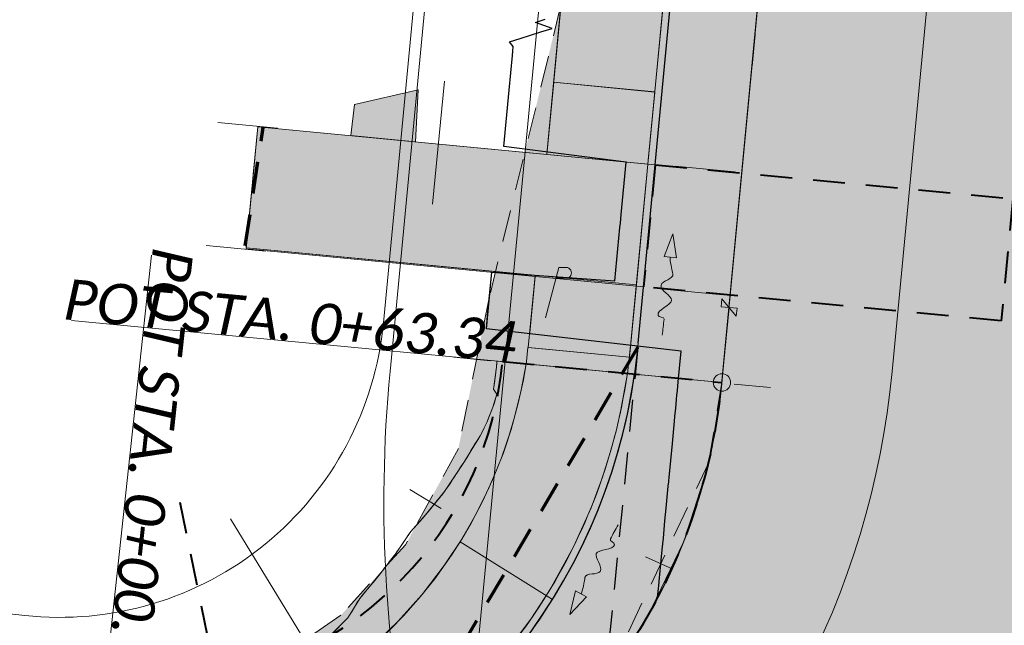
# Model space of a CAD drawing. Extents: x -11 to 1364399, y -11 to 423796.
# Tile 36 of 55: x 1364180 to 1364248, y 423152 to 423194. Entities that reach past the tile are written whole.
import ezdxf

# ---------------------------------------------------------------- set-up
doc = ezdxf.new("R2010")
doc.units = 0
doc.header["$MEASUREMENT"] = 0
doc.linetypes.add('DGN Style 2', pattern=[3.645058, 2.187035, -1.458023])
doc.linetypes.add('DGN Style 3', pattern=[5.103081, 3.645058, -1.458023])
for name, color, linetype, lineweight, plot in [('CM_Corridor_Conceptual (Construction)', 7, 'Continuous', 0, False), ('CM_Corridor_Final (Construction)', 7, 'Continuous', 30, False), ('CM_Corridor_Point_Control (Construction)', 7, 'Continuous', 0, False), ('CM_Corridor_Range_Conceptual (Construction)', 1, 'DGN Style 3', 30, False), ('SC_Scratch1', 7, 'Continuous', 0, False), ('SC_Scratch13', 7, 'Continuous', 0, False), ('SC_Scratch2', 7, 'Continuous', 0, False), ('SC_Scratch5', 7, 'Continuous', 0, False)]:
    doc.layers.add(name, color=color, linetype=linetype, lineweight=lineweight, plot=plot)
for name, color, linetype, lineweight in [('DR_P_Flow_Arrow', 151, 'Continuous', 13), ('DT_P_Tie', 94, 'Continuous', 0), ('MD_P_DNC (Construction)', 6, 'DGN Style 2', 30), ('PV_P_Curb', 120, 'Continuous', 13), ('PV_P_Curb_Ramp', 120, 'Continuous', 13), ('PV_P_Drive', 230, 'Continuous', 13), ('PV_P_EOP', 7, 'Continuous', 30), ('PV_P_Saw_Cut_Line', 62, 'Continuous', 13), ('PV_P_Walk', 241, 'Continuous', 13), ('SC_Shading1', 253, 'Continuous', 0), ('SC_Shading2', 9, 'Continuous', 0), ('SC_Shading3', 254, 'Continuous', 0), ('UT_P_Electric_Cells', 1, 'Continuous', 13)]:
    doc.layers.add(name, color=color, linetype=linetype, lineweight=lineweight)
doc.layers.add('MD_P_Drive_MatchLine (Construction)', color=30, linetype='DGN Style 2', lineweight=70, transparency=0.5)
doc.styles.add('~P_Label - CenterDescender', font='calibrii.ttf', dxfattribs={"height": 0.14})

# ---------------------------------------------------------------- blocks, each defined once
blk = doc.blocks.new('*U33', base_point=(1364189.514, 423113.399))
at = {"layer": 'CM_Corridor_Final (Construction)', "transparency": 33554559, "flags": 128}
blk.add_lwpolyline([(1364223.171, 423151.827), (1364223.342, 423152.112), (1364223.509, 423152.398), (1364223.674, 423152.683), (1364223.836, 423152.969), (1364223.995, 423153.256), (1364224.12, 423153.486), (1364224.15, 423153.542), (1364224.304, 423153.829), (1364224.353, 423154.125), (1364224.394, 423154.555), (1364224.41, 423154.723), (1364224.439, 423155.021), (1364224.509, 423155.755), (1364224.552, 423156.216), (1364224.581, 423156.515), (1364224.666, 423157.411), (1364224.686, 423157.623), (1364224.723, 423158.008), (1364224.752, 423158.307), (1364224.78, 423158.605), (1364224.808, 423158.904), (1364224.837, 423159.202), (1364224.92, 423160.078), (1364225.064, 423161.592), (1364225.093, 423161.89), (1364225.098, 423161.946), (1364225.121, 423162.189), (1364225.343, 423164.515), (1364225.491, 423166.071), (1364225.521, 423166.382), (1364225.576, 423166.967), (1364225.605, 423167.266), (1364225.633, 423167.565), (1364225.637, 423167.604), (1364225.66, 423167.84), (1364225.662, 423167.863), (1364225.69, 423168.162), (1364225.719, 423168.461), (1364225.748, 423168.764), (1364225.949, 423170.877), (1364212.535, 423172.428), (1364212.592, 423173.026), (1364212.621, 423173.324), (1364212.905, 423176.311), (1364221.387, 423175.711), (1364221.737, 423179.387), (1364221.765, 423179.686), (1364221.794, 423179.985), (1364221.822, 423180.283), (1364222.167, 423183.901), (1364213.73, 423184.972), (1364214.1, 423188.854), (1364214.327, 423191.243), (1364214.356, 423191.542), (1364214.384, 423191.841), (1364214.135, 423192.166), (1364214.853, 423192.399), (1364215.571, 423192.632), (1364216.29, 423192.864), (1364217.064, 423193.092), (1364215.912, 423193.503), (1364216.584, 423193.741)], dxfattribs=at)
blk = doc.blocks.new('*U37', base_point=(1364229.053, 423330.041))
at = {"layer": 'CM_Corridor_Point_Control (Construction)', "transparency": 33554636}
blk.add_line((1364209.987, 423129.853), (1364248.119, 423530.229), dxfattribs=at)
blk = doc.blocks.new('*U45', base_point=(1364209.563, 423275.303))
at = {"layer": 'CM_Corridor_Conceptual (Construction)', "transparency": 33554559, "flags": 128}
for points in [[(1364152.733, 423155.711), (1364180.737, 423152.686, 0.417925), (1364205.439, 423172.83), (1364225.432, 423382.756), (1364235.672, 423433.256)], [(1364148.952, 423120.709), (1364176.956, 423117.684, 0.417925), (1364240.486, 423169.492), (1364260.304, 423377.575), (1364270.175, 423426.26)]]:
    blk.add_lwpolyline(points, format="xyb", dxfattribs=at)
blk = doc.blocks.new('*U52', base_point=(1364211.438, 423180.686))
at = {"layer": 'CM_Corridor_Conceptual (Construction)', "transparency": 33554559}
for p, q in [((1364198.153, 423186.221), (1364194.047, 423186.612)), ((1364225.529, 423183.613), (1364229.636, 423183.222)), ((1364197.347, 423177.76), (1364193.241, 423178.151)), ((1364224.724, 423175.152), (1364228.83, 423174.761))]:
    blk.add_line(p, q, dxfattribs=at)
at = {"layer": 'CM_Corridor_Conceptual (Construction)', "transparency": 33554559, "flags": 128}
blk.add_lwpolyline([(1364195.982, 423177.923), (1364196.392, 423182.225), (1364196.47, 423183.05), (1364196.781, 423186.318), (1364224.158, 423183.711), (1364223.846, 423180.443), (1364223.768, 423179.618), (1364223.358, 423175.315)], close=True, dxfattribs=at)
blk = doc.blocks.new('*U53', base_point=(1364247.164, 423178.34))
at = {"layer": 'CM_Corridor_Range_Conceptual (Construction)', "linetype": 'DGN Style 2', "lineweight": 40, "transparency": 33554559}
for p, q in [((1364224.158, 423183.711), (1364223.358, 423175.315)), ((1364224.158, 423183.711), (1364270.971, 423179.252)), ((1364248.796, 423181.364), (1364247.996, 423172.969)), ((1364247.996, 423172.969), (1364223.358, 423175.315))]:
    blk.add_line(p, q, dxfattribs=at)
blk = doc.blocks.new('*U65', base_point=(1364209.563, 423275.303))
at = {"layer": 'CM_Corridor_Conceptual (Construction)', "transparency": 33554559, "flags": 128}
for points in [[(1364152.733, 423155.711), (1364180.737, 423152.686, 0.417925), (1364205.439, 423172.83), (1364225.432, 423382.756), (1364235.672, 423433.256)], [(1364148.952, 423120.709), (1364176.956, 423117.684, 0.417925), (1364240.486, 423169.492), (1364260.304, 423377.575), (1364270.175, 423426.26)]]:
    blk.add_lwpolyline(points, format="xyb", dxfattribs=at)
blk = doc.blocks.new('*U66', base_point=(1364209.563, 423275.303))
at = {"layer": 'CM_Corridor_Conceptual (Construction)', "transparency": 33554559, "flags": 128}
for points in [[(1364152.733, 423155.711), (1364180.737, 423152.686, 0.417925), (1364205.439, 423172.83), (1364225.432, 423382.756), (1364235.672, 423433.256)], [(1364148.952, 423120.709), (1364176.956, 423117.684, 0.417925), (1364240.486, 423169.492), (1364260.304, 423377.575), (1364270.175, 423426.26)]]:
    blk.add_lwpolyline(points, format="xyb", dxfattribs=at)
blk = doc.blocks.new('*U86', base_point=(1364191.48, 423121.876))
at = {"layer": 'CM_Corridor_Conceptual (Construction)', "transparency": 33554559, "flags": 128}
blk.add_lwpolyline([(1364009.508, 422681.592), (1364139.168, 422910.559, 0.085613), (1364194.406, 423064.53, -0.145843), (1364218.486, 423112.732, -0.157907), (1364205.898, 423169.484), (1364248.396, 423615.702)], format="xyb", dxfattribs=at)
blk = doc.blocks.new('*U89', base_point=(1364191.48, 423121.876))
at = {"layer": 'CM_Corridor_Conceptual (Construction)', "transparency": 33554559, "flags": 128}
blk.add_lwpolyline([(1364009.508, 422681.592), (1364139.168, 422910.559, 0.085613), (1364194.406, 423064.53, -0.145843), (1364218.486, 423112.732, -0.157907), (1364205.898, 423169.484), (1364248.396, 423615.702)], format="xyb", dxfattribs=at)
blk = doc.blocks.new('*U91', base_point=(1364180.866, 423146.634))
at = {"layer": 'CM_Corridor_Range_Conceptual (Construction)', "linetype": 'DGN Style 2', "lineweight": 40, "transparency": 33554559}
for p, q in [((1364164.689, 423134.904), (1364167.481, 423160.752)), ((1364194.271, 423146.746), (1364197.044, 423133.347))]:
    blk.add_line(p, q, dxfattribs=at)
at = {"layer": 'CM_Corridor_Range_Conceptual (Construction)', "linetype": 'DGN Style 2', "lineweight": 40, "transparency": 33554559, "flags": 128}
for points in [[(1364166.158, 423148.508), (1364186.111, 423146.352, 0.078077), (1364194.271, 423146.746)], [(1364164.689, 423134.904), (1364184.642, 423132.748, 0.078077), (1364197.044, 423133.347)]]:
    blk.add_lwpolyline(points, format="xyb", dxfattribs=at)
blk = doc.blocks.new('*U92', base_point=(1364212.707, 423150.259))
at = {"layer": 'CM_Corridor_Conceptual (Construction)', "transparency": 33554559}
for p, q in [((1364212.813, 423170.223), (1364210.296, 423170.465)), ((1364229.593, 423168.611), (1364232.11, 423168.369)), ((1364209.429, 423160.052), (1364207.269, 423161.366)), ((1364193.817, 423149.034), (1364193.303, 423151.509)), ((1364223.831, 423151.29), (1364225.991, 423149.976)), ((1364197.247, 423132.528), (1364197.762, 423130.053))]:
    blk.add_line(p, q, dxfattribs=at)
at = {"layer": 'CM_Corridor_Conceptual (Construction)', "transparency": 33554559, "flags": 128}
blk.add_lwpolyline([(1364194.401, 423146.118), (1364194.517, 423146.17), (1364194.829, 423146.315), (1364195.087, 423146.454), (1364195.136, 423146.477), (1364195.445, 423146.622), (1364195.751, 423146.77), (1364196.054, 423146.921), (1364196.355, 423147.075), (1364196.653, 423147.233), (1364196.947, 423147.399), (1364197.237, 423147.572), (1364197.527, 423147.737), (1364197.784, 423147.887), (1364197.815, 423147.906), (1364197.901, 423147.977), (1364198.09, 423148.104), (1364198.358, 423148.314), (1364198.619, 423148.534), (1364198.877, 423148.756), (1364199.131, 423148.98), (1364199.27, 423149.128), (1364199.378, 423149.213), (1364199.635, 423149.417), (1364199.888, 423149.624), (1364200.123, 423149.821), (1364200.139, 423149.834), (1364200.382, 423150.053), (1364200.558, 423150.208), (1364200.627, 423150.264), (1364200.874, 423150.468), (1364200.926, 423150.514), (1364201.108, 423150.691), (1364201.346, 423150.905), (1364201.579, 423151.122), (1364201.81, 423151.341), (1364202.023, 423151.572), (1364202.246, 423151.801), (1364202.475, 423152.019), (1364202.698, 423152.237), (1364202.915, 423152.462), (1364202.979, 423152.531), (1364203.107, 423152.719), (1364203.283, 423152.993), (1364203.456, 423153.267), (1364203.62, 423153.547), (1364203.659, 423153.615), (1364203.793, 423153.812), (1364203.819, 423153.85), (1364203.975, 423154.061), (1364203.981, 423154.07), (1364204.171, 423154.291), (1364204.365, 423154.521), (1364204.556, 423154.751), (1364204.748, 423154.98), (1364204.94, 423155.208), (1364205.128, 423155.437), (1364205.314, 423155.669), (1364205.363, 423155.732), (1364205.49, 423155.908), (1364205.544, 423155.985), (1364205.668, 423156.143), (1364205.683, 423156.163), (1364205.716, 423156.207), (1364205.847, 423156.377), (1364206.029, 423156.607), (1364206.207, 423156.84), (1364206.242, 423156.886), (1364206.377, 423157.079), (1364206.52, 423157.29), (1364206.542, 423157.32), (1364206.709, 423157.56), (1364206.873, 423157.801), (1364207.036, 423158.042), (1364207.199, 423158.282), (1364207.221, 423158.313), (1364207.328, 423158.469), (1364207.372, 423158.515), (1364207.499, 423158.65), (1364207.57, 423158.727), (1364207.766, 423158.944), (1364207.959, 423159.162), (1364208.151, 423159.383), (1364208.34, 423159.607), (1364208.528, 423159.832), (1364208.715, 423160.059), (1364208.9, 423160.288), (1364208.933, 423160.33), (1364209.026, 423160.448), (1364209.086, 423160.518), (1364209.277, 423160.746), (1364209.293, 423160.766), (1364209.464, 423160.979), (1364209.648, 423161.213), (1364209.656, 423161.223), (1364209.79, 423161.417), (1364209.817, 423161.457), (1364209.983, 423161.704), (1364210.147, 423161.953), (1364210.209, 423162.048), (1364210.311, 423162.203), (1364210.473, 423162.454), (1364210.511, 423162.512), (1364210.641, 423162.705), (1364210.807, 423162.957), (1364210.971, 423163.211), (1364211.133, 423163.468), (1364211.293, 423163.728), (1364211.449, 423163.989), (1364211.604, 423164.253), (1364211.771, 423164.514), (1364211.936, 423164.778), (1364211.982, 423164.851), (1364212.104, 423165.042), (1364212.249, 423165.316), (1364212.383, 423165.594), (1364212.436, 423165.706), (1364212.517, 423165.874), (1364212.559, 423165.961), (1364212.641, 423166.158), (1364212.757, 423166.445), (1364212.871, 423166.733), (1364212.981, 423167.024), (1364213.083, 423167.317), (1364213.109, 423167.414), (1364213.166, 423167.616), (1364213.248, 423167.914), (1364213.025, 423168.268), (1364213.068, 423168.552), (1364213.071, 423168.57), (1364213.114, 423168.873), (1364213.142, 423169.09), (1364213.153, 423169.176), (1364213.189, 423169.479), (1364213.222, 423169.783), (1364213.251, 423170.087), (1364213.261, 423170.2), (1364228.757, 423168.725), (1364228.739, 423168.539), (1364228.686, 423168.042), (1364228.627, 423167.545), (1364228.562, 423167.05), (1364228.542, 423166.909), (1364228.491, 423166.555), (1364228.413, 423166.061), (1364228.408, 423166.032), (1364228.329, 423165.568), (1364228.239, 423165.076), (1364228.143, 423164.585), (1364228.075, 423164.255), (1364228.041, 423164.096), (1364227.933, 423163.608), (1364227.818, 423163.121), (1364227.698, 423162.636), (1364227.571, 423162.152), (1364227.481, 423161.82), (1364227.439, 423161.67), (1364227.356, 423161.382), (1364227.3, 423161.19), (1364227.156, 423160.711), (1364227.005, 423160.234), (1364226.892, 423159.89), (1364226.848, 423159.759), (1364226.686, 423159.287), (1364226.521, 423158.824), (1364226.518, 423158.816), (1364226.344, 423158.347), (1364226.163, 423157.881), (1364225.978, 423157.416), (1364225.786, 423156.955), (1364225.589, 423156.495), (1364225.385, 423156.038), (1364225.225, 423155.687), (1364225.177, 423155.584), (1364224.962, 423155.132), (1364224.826, 423154.854), (1364224.742, 423154.683), (1364224.516, 423154.237), (1364224.285, 423153.794), (1364224.247, 423153.722), (1364224.058, 423153.372), (1364224.048, 423153.354), (1364223.806, 423152.916), (1364223.579, 423152.518), (1364223.558, 423152.482), (1364223.305, 423152.051), (1364223.225, 423151.917), (1364223.093, 423151.699), (1364223.047, 423151.623), (1364222.783, 423151.198), (1364222.514, 423150.777), (1364222.239, 423150.359), (1364221.96, 423149.944), (1364221.675, 423149.533), (1364221.385, 423149.126), (1364221.09, 423148.722), (1364220.982, 423148.577), (1364220.79, 423148.322), (1364220.725, 423148.236), (1364220.526, 423147.977), (1364220.485, 423147.926), (1364220.175, 423147.533), (1364219.861, 423147.145), (1364219.541, 423146.76), (1364219.217, 423146.38), (1364219.175, 423146.331), (1364218.888, 423146.003), (1364218.621, 423145.705), (1364218.554, 423145.631), (1364218.216, 423145.263), (1364217.873, 423144.899), (1364217.62, 423144.637), (1364217.554, 423144.569), (1364217.525, 423144.539), (1364217.285, 423144.296), (1364217.173, 423144.184), (1364216.914, 423143.928), (1364216.817, 423143.834), (1364216.456, 423143.487), (1364216.091, 423143.146), (1364215.722, 423142.809), (1364215.349, 423142.476), (1364214.971, 423142.148), (1364214.589, 423141.825), (1364214.217, 423141.518), (1364214.204, 423141.507), (1364213.872, 423141.24), (1364213.814, 423141.194), (1364213.516, 423140.959), (1364213.421, 423140.885), (1364213.023, 423140.582), (1364212.622, 423140.283), (1364212.217, 423139.989), (1364211.932, 423139.787), (1364211.809, 423139.701), (1364211.397, 423139.418), (1364210.982, 423139.14), (1364210.563, 423138.867), (1364210.557, 423138.863), (1364210.14, 423138.599), (1364210.132, 423138.594), (1364209.715, 423138.337), (1364209.286, 423138.08), (1364208.854, 423137.828), (1364208.419, 423137.582), (1364208.075, 423137.392), (1364207.98, 423137.341), (1364207.539, 423137.106), (1364207.417, 423137.041), (1364207.095, 423136.876), (1364206.648, 423136.652), (1364206.62, 423136.638), (1364206.199, 423136.433), (1364205.746, 423136.22), (1364205.291, 423136.013), (1364205.101, 423135.928), (1364204.834, 423135.811), (1364204.374, 423135.615), (1364203.911, 423135.425), (1364203.446, 423135.241), (1364202.979, 423135.063), (1364202.661, 423134.945), (1364202.51, 423134.89), (1364202.458, 423134.871), (1364202.039, 423134.723), (1364201.565, 423134.563), (1364201.09, 423134.408), (1364200.612, 423134.259), (1364200.133, 423134.116), (1364199.652, 423133.979), (1364199.17, 423133.848), (1364198.686, 423133.723), (1364198.2, 423133.604), (1364198.123, 423133.586), (1364197.713, 423133.492), (1364197.224, 423133.385), (1364197.044, 423133.347)], close=True, dxfattribs=at)
blk = doc.blocks.new('*U93', base_point=(1364209.98, 423151.755))
at = {"layer": 'CM_Corridor_Range_Conceptual (Construction)', "linetype": 'DGN Style 2', "lineweight": 40, "transparency": 33554559}
for p, q in [((1364213.654, 423170.163), (1364228.757, 423168.725)), ((1364197.044, 423133.347), (1364191.202, 423161.576))]:
    blk.add_line(p, q, dxfattribs=at)
for radius in [24.828, 40]:
    blk.add_arc((1364188.938, 423172.517), radius, 281.69218, 354.55951, dxfattribs=at)
blk = doc.blocks.new('*U94', base_point=(1364206.563, 423153.382))
at = {"layer": 'CM_Corridor_Point_Control (Construction)', "transparency": 33554636, "flags": 128}
for points in [[(1364229.75, 423173.281), (1364228.748, 423174.493), (1364228.696, 423173.939), (1364229.802, 423173.834), (1364229.75, 423173.281)], [(1364184.549, 423133.317), (1364183.325, 423132.332), (1364183.877, 423132.272), (1364183.997, 423133.377), (1364184.549, 423133.317)]]:
    blk.add_lwpolyline(points, dxfattribs=at)
blk.add_lwpolyline([(1364183.937, 423132.824), (1364184.642, 423132.748, 0.417925), (1364228.757, 423168.725), (1364229.249, 423173.887)], format="xyb", dxfattribs=at)
blk = doc.blocks.new('DFL-P')
at = {"layer": 'DR_P_Flow_Arrow', "linetype": 'Continuous', "lineweight": 0, "extrusion": (0, 0, -1)}
blk.add_hatch(color=151, dxfattribs=at).paths.add_polyline_path([(0.08, -0.0214), (0, 0), (0.08, 0.0215)])
at = {"layer": 'DR_P_Flow_Arrow', "color": 151, "linetype": 'Continuous', "lineweight": 0}
blk.add_lwpolyline([(-0.08, 0.0215), (0, 0), (-0.08, -0.0214)], close=True, dxfattribs=at)
at = {"layer": 'DR_P_Flow_Arrow', "color": 151, "linetype": 'Continuous', "lineweight": 13}
blk.add_open_spline([(-0.0799, 0.0002), (-0.081, 0.0002), (-0.082, 0.0002), (-0.0831, 0.0002), (-0.0943, 0.0003), (-0.1052, 0.005), (-0.116, 0.0078), (-0.123, 0.0095), (-0.1299, 0.0131), (-0.1368, 0.015), (-0.1545, 0.0198), (-0.1635, -0.0202), (-0.1793, -0.0217), (-0.1971, -0.0235), (-0.2125, 0.0182), (-0.2277, 0.0195), (-0.2444, 0.021), (-0.2652, -0.0281), (-0.2838, -0.0217), (-0.2904, -0.0195), (-0.2867, 0.0007), (-0.2951, 0.0006), (-0.3134, 0.0004), (-0.3317, 0.0002), (-0.35, 0)], degree=3, knots=[0, 0, 0, 0, 0.009646, 0.009646, 0.009646, 0.112481, 0.112481, 0.112481, 0.179673, 0.179673, 0.179673, 0.350625, 0.350625, 0.350625, 0.544565, 0.544565, 0.544565, 0.756426, 0.756426, 0.756426, 0.832712, 0.832712, 0.832712, 1, 1, 1, 1], dxfattribs=at)
blk = doc.blocks.new('DrawLeaderAnnotation')
at = {"layer": 'SC_Scratch1', "color": 1}
blk.add_line((0, 0), (-2.25, 0), dxfattribs=at)
blk.add_arc((0, 0), 0.03, 0, 360, dxfattribs=at)
blk = doc.blocks.new('DrawLeaderAnnotation_1')
at = {"layer": 'SC_Scratch1', "color": 1}
blk.add_line((0, 0), (-2.25, 0), dxfattribs=at)
blk.add_arc((0, 0), 0.03, 0, 360, dxfattribs=at)
blk = doc.blocks.new('DrawLineAnnotationDirectionLength')
at = {"layer": 'SC_Scratch1', "color": 1}
blk.add_line((0, 0), (-0.1, 0), dxfattribs=at)
blk = doc.blocks.new('PPP')
at = {"layer": 'UT_P_Electric_Cells', "linetype": 'Continuous', "lineweight": 0}
h = blk.add_hatch(color=1, dxfattribs=at)
edge = h.paths.add_edge_path()
edge.add_arc((0, 0), 0.065, 0, 360)
at = {"layer": 'UT_P_Electric_Cells', "color": 1, "linetype": 'Continuous', "lineweight": 13}
for p, q in [((0.0428, 0.16), (-0.0375, -0.14)), ((0.0428, 0.16), (0.0853, 0.16)), ((0.0258, 0.0963), (0.0853, 0.0963))]:
    blk.add_line(p, q, dxfattribs=at)
at = {"layer": 'UT_P_Electric_Cells', "color": 1, "linetype": 'Continuous', "lineweight": 13, "extrusion": (0, 0, -1)}
blk.add_arc((-0.086, 0.1281), 0.0319, 88.8767, 271.1233, dxfattribs=at)

msp = doc.modelspace()

# ---------------------------------------------------------------- hatches: boundary and pattern name
at = {"layer": 'SC_Scratch13', "linetype": 'DGN Style 2'}
msp.add_hatch(color=5, dxfattribs=at).paths.add_polyline_path([(1364165.774, 423146.224), (1364164.654, 423134.619), (1364183.776, 423132.824), (1364188.784, 423132.517), (1364199.21, 423133.859), (1364207.378, 423137.021), (1364213.941, 423141.294), (1364220.749, 423148.268), (1364227.832, 423163.177), (1364228.757, 423168.725), (1364232.099, 423203.816), (1364242.575, 423313.804), (1364247.582, 423366.381), (1364253.963, 423425.434), (1364253.715, 423430.773), (1364242.69, 423430.261), (1364241.073, 423423.757), (1364236.908, 423402.341), (1364236.474, 423400.105), (1364232.653, 423400.848), (1364230.868, 423391.668), (1364233.643, 423383.217), (1364232.677, 423378.153), (1364230.501, 423361.066), (1364229.95, 423355.279), (1364227.155, 423346.503), (1364224.784, 423344.702), (1364223.971, 423338.449), (1364228.392, 423334.168), (1364226.632, 423320.436), (1364226.172, 423316.846), (1364224.714, 423299.532), (1364224.421, 423294.528), (1364223.882, 423291.566), (1364218.147, 423289.862), (1364216.214, 423282.736), (1364219.752, 423279.547), (1364213.01, 423267.128), (1364218.792, 423259.052), (1364220.925, 423243.041), (1364218.88, 423239.047), (1364210.683, 423238.483), (1364208.555, 423228.467), (1364217.719, 423226.859), (1364216.929, 423223.341), (1364215.99, 423204.048), (1364217.672, 423194.72), (1364212.748, 423174.656), (1364210.605, 423164.181), (1364206.954, 423157.54), (1364202.512, 423152.703), (1364196.83, 423148.821), (1364191.438, 423145.603), (1364184.161, 423144.471), (1364178.24, 423144.806)], flags=0)
at = {"layer": 'SC_Shading1', "transparency": 33554610}
for color, points in [(253, [(1364164.882, 423136.693), (1364164.437, 423134.595), (1364184.803, 423132.731), (1364185.78, 423132.642), (1364186.934, 423132.567), (1364188.289, 423132.522), (1364190.037, 423132.532), (1364191.925, 423132.629), (1364193.039, 423132.728), (1364194.61, 423132.921), (1364196.501, 423133.239), (1364198.676, 423133.721), (1364200.434, 423134.205), (1364202.076, 423134.736), (1364203.573, 423135.291), (1364205.338, 423136.034), (1364206.893, 423136.773), (1364208.764, 423137.776), (1364211.187, 423139.276), (1364213.516, 423140.959), (1364215.826, 423142.902), (1364217.8, 423144.824), (1364219.653, 423146.893), (1364221.107, 423148.745), (1364222.575, 423150.872), (1364223.862, 423153.017), (1364225.093, 423155.407), (1364226.15, 423157.847), (1364227.15, 423160.694), (1364227.875, 423163.36), (1364228.359, 423165.741), (1364228.726, 423168.405), (1364228.94, 423170.642), (1364253.512, 423428.636), (1364252.818, 423429.237), (1364242.868, 423380.165), (1364222.967, 423171.211), (1364222.741, 423169.298), (1364222.134, 423166.027), (1364221.583, 423163.895), (1364220.916, 423161.796), (1364219.99, 423159.389), (1364218.829, 423156.885), (1364217.401, 423154.305), (1364216.207, 423152.443), (1364215.25, 423151.097), (1364214.203, 423149.75), (1364212.658, 423147.957), (1364211.318, 423146.561), (1364209.605, 423144.958), (1364208.087, 423143.684), (1364206.319, 423142.352), (1364204.287, 423140.999), (1364202.37, 423139.878), (1364200.371, 423138.854), (1364197.915, 423137.781), (1364195.611, 423136.946), (1364194.268, 423136.532), (1364192.667, 423136.104), (1364190.477, 423135.632), (1364187.929, 423135.241), (1364186.11, 423135.064), (1364184.202, 423134.968), (1364182.925, 423134.954), (1364175.687, 423135.526)]), (251, [(1364222.867, 423175.439), (1364223.66, 423183.758), (1364224.131, 423188.703), (1364217.186, 423189.398), (1364216.699, 423184.421), (1364196.781, 423186.318), (1364195.989, 423177.999), (1364215.899, 423176.098), (1364215.416, 423171.126), (1364222.391, 423170.462)])]:
    msp.add_hatch(color=color, dxfattribs=at).paths.add_polyline_path(points, flags=0)
at = {"layer": 'SC_Shading2', "transparency": 33554610}
msp.add_hatch(color=9, dxfattribs=at).paths.add_polyline_path([(1364160.917, 423102.119), (1364180.99, 423099.951), (1364183.581, 423099.545), (1364188.066, 423098.427), (1364190.669, 423097.516), (1364193.572, 423096.252), (1364196.349, 423094.771), (1364198.404, 423093.485), (1364200.576, 423091.924), (1364204.452, 423088.517), (1364205.947, 423086.937), (1364207.73, 423084.803), (1364209.878, 423081.76), (1364211.775, 423078.449), (1364212.799, 423076.291), (1364213.661, 423074.159), (1364214.733, 423070.832), (1364215.399, 423068.009), (1364215.892, 423064.872), (1364216.135, 423061.67), (1364216.103, 423058.097), (1364215.753, 423054.541), (1364214.884, 423049.987), (1364212.58, 423038.817), (1364210.061, 423039.158), (1364206.199, 423021.568), (1364202.325, 423006.198), (1364197.468, 422991.026), (1364193.633, 422979.043), (1364189.857, 422968.511), (1364185.656, 422958.026), (1364179.573, 422944.113), (1364172.856, 422929.65), (1364163.753, 422912.607), (1364155.569, 422898.097), (1364145.739, 422880.803), (1364139.629, 422870.061), (1364132.857, 422857.064), (1364127.805, 422847.164), (1364107.308, 422811.209), (1364077.2, 422758.18), (1364106.059, 422741.838), (1364145.875, 422812.149), (1364174.585, 422862.848), (1364190.174, 422890.375), (1364196.709, 422902.8), (1364204.827, 422919.279), (1364216, 422944.658), (1364219.595, 422953.664), (1364223, 422962.663), (1364228.984, 422979.81), (1364234.805, 422998.597), (1364238.735, 423012.894), (1364241.587, 423024.38), (1364245.68, 423043.183), (1364247.887, 423054.968), (1364248.513, 423057.944), (1364249.302, 423060.677), (1364250.022, 423062.693), (1364250.573, 423064.04), (1364251.485, 423066.011), (1364252.941, 423068.686), (1364254.289, 423070.797), (1364256.127, 423073.277), (1364258.095, 423075.547), (1364260.375, 423077.798), (1364262.125, 423079.303), (1364264.793, 423081.288), (1364267.556, 423083.011), (1364270.509, 423084.53), (1364273.183, 423085.652), (1364275.017, 423086.294), (1364276.761, 423086.814), (1364278.509, 423087.251), (1364280.194, 423087.593), (1364281.956, 423087.871), (1364284.156, 423088.107), (1364285.92, 423088.208), (1364287.851, 423088.229), (1364289.127, 423088.191), (1364290.001, 423088.139), (1364292.136, 423087.944), (1364310.058, 423086.008), (1364313.603, 423118.817), (1364295.376, 423120.786), (1364291.214, 423121.474), (1364287.566, 423122.458), (1364283.672, 423123.937), (1364280.544, 423125.482), (1364277.406, 423127.398), (1364274.236, 423129.777), (1364271.247, 423132.53), (1364269.469, 423134.465), (1364268.279, 423135.918), (1364266.342, 423138.621), (1364264.705, 423141.352), (1364263.083, 423144.675), (1364261.781, 423148.114), (1364260.443, 423153.405), (1364260.03, 423156.268), (1364259.819, 423159.375), (1364259.821, 423161.793), (1364260.002, 423164.451), (1364260.299, 423167.566), (1364284.109, 423417.659), (1364284.327, 423418.663), (1364284.518, 423419.437), (1364284.904, 423420.749), (1364285.288, 423421.845), (1364285.556, 423422.524), (1364286.076, 423423.727), (1364286.626, 423424.819), (1364287.385, 423426.172), (1364287.949, 423427.06), (1364288.48, 423427.812), (1364289.128, 423428.681), (1364289.868, 423429.573), (1364290.663, 423430.435), (1364291.28, 423431.072), (1364291.826, 423431.576), (1364292.593, 423432.25), (1364293.168, 423432.706), (1364293.996, 423433.333), (1364295.024, 423434.028), (1364295.896, 423434.569), (1364296.689, 423435.002), (1364297.575, 423435.439), (1364298.649, 423435.92), (1364299.835, 423436.373), (1364300.759, 423436.671), (1364301.932, 423436.981), (1364303.301, 423437.267), (1364305.349, 423437.306), (1364307.439, 423460.304), (1364304.297, 423461.462), (1364302.914, 423462.088), (1364301.33, 423462.94), (1364300.408, 423463.519), (1364299.411, 423464.214), (1364298.448, 423464.973), (1364297.382, 423465.915), (1364296.172, 423467.157), (1364294.923, 423468.652), (1364294.079, 423469.842), (1364292.944, 423471.761), (1364292.243, 423473.192), (1364291.852, 423474.137), (1364291.26, 423475.887), (1364290.817, 423477.547), (1364290.499, 423479.323), (1364290.355, 423480.672), (1364290.309, 423481.514), (1364290.279, 423482.401), (1364292.999, 423511.002), (1364261.641, 423513.988), (1364254.712, 423441.256), (1364265.475, 423433.579), (1364284.588, 423419.731), (1364284.106, 423417.631), (1364282.723, 423403.105), (1364264.04, 423419.389), (1364253.509, 423428.614), (1364228.757, 423168.725), (1364228.359, 423165.736), (1364227.714, 423162.7), (1364226.125, 423157.783), (1364223.629, 423152.605), (1364220.844, 423148.393), (1364217.721, 423144.741), (1364213.749, 423141.142), (1364209.467, 423138.187), (1364205.014, 423135.89), (1364199.802, 423134.021), (1364196.712, 423133.28), (1364191.768, 423132.617), (1364185.865, 423132.635), (1364164.425, 423134.596), (1364164.653, 423136.718), (1364126.06, 423140.953), (1364104.693, 423143.741), (1364103.783, 423144.388), (1364102.643, 423145.523), (1364097.411, 423150.793), (1364095.976, 423149.402), (1364101.2, 423144.128), (1364072.02, 423147.313), (1363988.187, 423155.592), (1363872.839, 423167.803), (1363863.777, 423169.206), (1363860.092, 423134.606)], flags=0)
at = {"layer": 'SC_Shading3', "transparency": 33554610}
for points in [[(1364220.312, 423222.454), (1364217.17, 423189.445), (1364217.166, 423189.402), (1364224.131, 423188.704), (1364224.135, 423188.747), (1364227.286, 423221.829), (1364220.317, 423222.493)], [(1364215.385, 423171.129), (1364215.292, 423170.159), (1364215.274, 423170.009), (1364214.936, 423168.196), (1364214.481, 423166.337), (1364214.008, 423164.772), (1364213.702, 423163.889), (1364213.241, 423162.694), (1364212.666, 423161.366), (1364211.727, 423159.488), (1364210.833, 423157.944), (1364209.633, 423156.125), (1364208.117, 423154.137), (1364206.429, 423152.265), (1364204.522, 423150.435), (1364202.719, 423148.972), (1364200.944, 423147.707), (1364198.407, 423146.192), (1364195.558, 423144.838), (1364194.734, 423144.508), (1364196.315, 423140.359), (1364197.197, 423138.034), (1364199.62, 423139.051), (1364201.437, 423139.942), (1364203.368, 423141.021), (1364206.217, 423142.891), (1364208.687, 423144.823), (1364210.122, 423146.101), (1364211.521, 423147.476), (1364213.856, 423150.115), (1364215.587, 423152.423), (1364216.878, 423154.406), (1364218.536, 423157.416), (1364219.745, 423160.104), (1364220.529, 423162.205), (1364221.088, 423163.982), (1364221.486, 423165.464), (1364221.801, 423166.845), (1364222.243, 423169.345), (1364222.469, 423171.258), (1364222.393, 423170.462)]]:
    msp.add_hatch(color=254, dxfattribs=at).paths.add_polyline_path(points, flags=0)

# ---------------------------------------------------------------- linework, layer by layer
at = {"layer": 'DT_P_Tie'}
for p, q in [((1364214.135, 423192.166), (1364216.29, 423192.864)), ((1364213.73, 423184.972), (1364214.384, 423191.841)), ((1364212.535, 423172.428), (1364212.905, 423176.311))]:
    msp.add_line(p, q, dxfattribs=at)
at = {"layer": 'DT_P_Tie', "flags": 128}
msp.add_lwpolyline([(1364201.81, 423151.341), (1364202.979, 423152.531), (1364203.456, 423153.267), (1364203.819, 423153.85), (1364205.363, 423155.732), (1364206.242, 423156.886), (1364207.328, 423158.469), (1364208.34, 423159.607), (1364209.656, 423161.223), (1364210.971, 423163.211), (1364212.104, 423165.042), (1364212.559, 423165.961), (1364212.981, 423167.024), (1364213.248, 423167.914), (1364213.025, 423168.268), (1364213.222, 423169.783), (1364213.261, 423170.2)], dxfattribs=at)
at = {"layer": 'MD_P_DNC (Construction)', "transparency": 33554559}
msp.add_line((1364222.962, 423171.161), (1364210.103, 423039.349), dxfattribs=at)
at = {"layer": 'MD_P_Drive_MatchLine (Construction)'}
for p, q in [((1364195.923, 423178.137), (1364197.164, 423186.282)), ((1364222.962, 423171.161), (1364180.99, 423099.951))]:
    msp.add_line(p, q, dxfattribs=at)
at = {"layer": 'PV_P_Curb'}
for p, q in [((1364223.685, 423184.023), (1364227.752, 423226.73)), ((1364222.49, 423171.48), (1364222.86, 423175.363))]:
    msp.add_line(p, q, dxfattribs=at)
at = {"layer": 'PV_P_Curb', "flags": 128}
msp.add_lwpolyline([(1364222.86, 423175.363), (1364223.66, 423183.758)], dxfattribs=at)
msp.add_lwpolyline([(1364196.153, 423137.653, 0.043119), (1364202.356, 423140.438, 0.035654), (1364207.065, 423143.519, 0.035052), (1364211.222, 423147.17, 0.045189), (1364215.757, 423152.669, 0.114685), (1364222.243, 423169.345)], format="xyb", dxfattribs=at)
at = {"layer": 'PV_P_Curb_Ramp'}
msp.add_line((1364217.088, 423153.794), (1364210.724, 423157.761), dxfattribs=at)
at = {"layer": 'PV_P_Drive'}
for p, q in [((1364224.134, 423188.736), (1364217.165, 423189.399)), ((1364196.781, 423186.318), (1364223.66, 423183.758)), ((1364195.989, 423177.999), (1364222.867, 423175.439)), ((1364222.393, 423170.462), (1364215.427, 423171.125))]:
    msp.add_line(p, q, dxfattribs=at)
at = {"layer": 'PV_P_Drive', "flags": 128}
for points in [[(1364195.982, 423177.923), (1364196.781, 423186.318)], [(1364222.86, 423175.363), (1364223.66, 423183.758)]]:
    msp.add_lwpolyline(points, dxfattribs=at)
at = {"layer": 'PV_P_EOP', "flags": 128}
msp.add_lwpolyline([(1364222.988, 423171.433), (1364242.868, 423380.165), (1364252.824, 423429.266)], dxfattribs=at)
msp.add_lwpolyline([(1364196.254, 423137.163, 0.28079), (1364222.741, 423169.298)], format="xyb", dxfattribs=at)
at = {"layer": 'PV_P_Saw_Cut_Line', "flags": 128}
for points in [[(1364154.794, 422896.724), (1364164.58, 422914.075), (1364170.231, 422924.361), (1364173.929, 422931.811), (1364182.923, 422951.414), (1364188.472, 422964.837), (1364192.548, 422975.654), (1364202.341, 423006.248), (1364206.155, 423021.366), (1364209.41, 423036.13), (1364210.102, 423039.345), (1364212.58, 423038.817), (1364215.444, 423052.703, 0.43842), (1364180.457, 423100.008), (1364160.917, 423102.119), (1364164.425, 423134.596), (1364185.649, 423132.652, 0.404311), (1364228.668, 423167.878), (1364261.641, 423513.988)], [(1364197.044, 423133.347, 0.329109), (1364228.757, 423168.725)]]:
    msp.add_lwpolyline(points, format="xyb", dxfattribs=at)
msp.add_lwpolyline([(1364228.961, 423170.864), (1364253.565, 423429.195)], dxfattribs=at)
at = {"layer": 'PV_P_Walk'}
for p, q in [((1364216.717, 423184.687), (1364220.784, 423227.394)), ((1364215.522, 423172.144), (1364215.892, 423176.026))]:
    msp.add_line(p, q, dxfattribs=at)
at = {"layer": 'PV_P_Walk', "flags": 128}
msp.add_lwpolyline([(1364194.734, 423144.508), (1364196.19, 423145.109), (1364197.484, 423145.715), (1364198.739, 423146.372), (1364200.253, 423147.26), (1364201.702, 423148.218), (1364202.814, 423149.032), (1364203.884, 423149.887), (1364204.91, 423150.779), (1364205.9, 423151.716), (1364206.83, 423152.671), (1364207.997, 423153.99), (1364208.978, 423155.218), (1364210.13, 423156.833), (1364210.84, 423157.943), (1364211.504, 423159.078), (1364212.268, 423160.531), (1364212.957, 423162.017), (1364213.573, 423163.541), (1364214.238, 423165.495), (1364214.733, 423167.299), (1364215.083, 423168.91), (1364215.274, 423170.009)], dxfattribs=at)
at = {"layer": 'SC_Scratch13', "color": 5, "linetype": 'DGN Style 2'}
msp.add_lwpolyline([(1364217.672, 423194.72), (1364212.748, 423174.656), (1364210.605, 423164.181), (1364206.954, 423157.54), (1364202.512, 423152.703), (1364196.83, 423148.821), (1364191.438, 423145.603), (1364184.161, 423144.471), (1364178.24, 423144.806), (1364165.774, 423146.224), (1364164.654, 423134.619), (1364183.776, 423132.824), (1364188.784, 423132.517), (1364199.21, 423133.859), (1364207.378, 423137.021), (1364213.941, 423141.294), (1364220.749, 423148.268), (1364227.832, 423163.177), (1364228.757, 423168.725), (1364232.099, 423203.816)], dxfattribs=at)
at = {"layer": 'SC_Scratch2'}
msp.add_line((1364209.033, 423136.275), (1364194.902, 423159.35), dxfattribs=at)
at = {"layer": 'SC_Scratch5', "flags": 128}
msp.add_lwpolyline([(1364208.831, 423180.995), (1364209.638, 423189.467)], dxfattribs=at)
at = {"layer": 'SC_Shading1', "transparency": 33554610}
for points in [[(1364222.575, 423150.872), (1364223.862, 423153.017), (1364225.093, 423155.407), (1364226.15, 423157.847), (1364227.15, 423160.694), (1364227.875, 423163.36), (1364228.359, 423165.741), (1364228.726, 423168.405), (1364228.94, 423170.642), (1364253.512, 423428.636)], [(1364242.868, 423380.165), (1364222.967, 423171.211), (1364222.741, 423169.298), (1364222.134, 423166.027), (1364221.583, 423163.895), (1364220.916, 423161.796), (1364219.99, 423159.389), (1364218.829, 423156.885), (1364217.401, 423154.305), (1364216.207, 423152.443), (1364215.25, 423151.097)]]:
    msp.add_lwpolyline(points, dxfattribs=at)
at = {"layer": 'SC_Shading1', "color": 251, "transparency": 33554610}
msp.add_lwpolyline([(1364222.867, 423175.439), (1364223.66, 423183.758), (1364224.131, 423188.703), (1364217.186, 423189.398), (1364216.699, 423184.421), (1364196.781, 423186.318), (1364195.989, 423177.999), (1364215.899, 423176.098), (1364215.416, 423171.126), (1364222.391, 423170.462)], close=True, dxfattribs=at)
at = {"layer": 'SC_Shading2', "transparency": 33554610}
msp.add_lwpolyline([(1364253.509, 423428.614), (1364228.757, 423168.725), (1364228.359, 423165.736), (1364227.714, 423162.7), (1364226.125, 423157.783), (1364223.629, 423152.605), (1364220.844, 423148.393), (1364217.721, 423144.741), (1364213.749, 423141.142), (1364209.467, 423138.187), (1364205.014, 423135.89), (1364199.802, 423134.021), (1364196.712, 423133.28), (1364191.768, 423132.617), (1364185.865, 423132.635), (1364164.425, 423134.596), (1364164.653, 423136.718), (1364126.06, 423140.953)], dxfattribs=at)
at = {"layer": 'SC_Shading3', "transparency": 33554610}
for points in [[(1364220.312, 423222.454), (1364217.17, 423189.445), (1364217.166, 423189.402), (1364224.131, 423188.704), (1364224.135, 423188.747), (1364227.286, 423221.829), (1364220.317, 423222.493)], [(1364203.447, 423187.864), (1364203.203, 423185.718), (1364207.66, 423185.294), (1364207.844, 423188.866)]]:
    msp.add_lwpolyline(points, close=True, dxfattribs=at)
msp.add_lwpolyline([(1364213.856, 423150.115), (1364215.587, 423152.423), (1364216.878, 423154.406), (1364218.536, 423157.416), (1364219.745, 423160.104), (1364220.529, 423162.205), (1364221.088, 423163.982), (1364221.486, 423165.464), (1364221.801, 423166.845), (1364222.243, 423169.345), (1364222.469, 423171.258), (1364222.393, 423170.462), (1364215.385, 423171.129), (1364215.292, 423170.159), (1364215.274, 423170.009), (1364214.936, 423168.196), (1364214.481, 423166.337), (1364214.008, 423164.772), (1364213.702, 423163.889), (1364213.241, 423162.694), (1364212.666, 423161.366), (1364211.727, 423159.488), (1364210.833, 423157.944), (1364209.633, 423156.125), (1364208.117, 423154.137), (1364206.429, 423152.265), (1364204.522, 423150.435)], dxfattribs=at)
at = {"layer": 'SC_Shading3', "transparency": 33554610, "extrusion": (0, 0, -1)}
msp.add_solid([(-1364203.447, 423187.864), (-1364203.203, 423185.718), (-1364207.844, 423188.866), (-1364207.66, 423185.294)], dxfattribs=at)

# ---------------------------------------------------------------- block references
at = {"layer": 'CM_Corridor_Conceptual (Construction)', "transparency": 33554559}
for name, p in [('*U86', (1364191.48, 423121.876)), ('*U89', (1364191.48, 423121.876)), ('*U45', (1364209.563, 423275.303)), ('*U65', (1364209.563, 423275.303)), ('*U66', (1364209.563, 423275.303)), ('*U52', (1364211.438, 423180.686)), ('*U92', (1364212.707, 423150.259))]:
    msp.add_blockref(name, p, dxfattribs=at)
at = {"layer": 'CM_Corridor_Final (Construction)', "transparency": 33554559}
msp.add_blockref('*U33', (1364189.514, 423113.399), dxfattribs=at)
at = {"layer": 'CM_Corridor_Point_Control (Construction)', "transparency": 33554636}
for name, p in [('*U37', (1364229.053, 423330.041)), ('*U94', (1364206.563, 423153.382))]:
    msp.add_blockref(name, p, dxfattribs=at)
at = {"layer": 'CM_Corridor_Range_Conceptual (Construction)', "linetype": 'DGN Style 2', "lineweight": 40, "transparency": 33554559}
for name, p in [('*U53', (1364247.164, 423178.34)), ('*U93', (1364209.98, 423151.755)), ('*U91', (1364180.866, 423146.634))]:
    msp.add_blockref(name, p, dxfattribs=at)
at = {"layer": 'DR_P_Flow_Arrow', "color": 151, "linetype": 'Continuous', "lineweight": 0, "extrusion": (0, 0, -1), "xscale": 20.00000000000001, "yscale": 20.00000000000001, "zscale": 20.00000000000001}
for p, rotation in [((-1364225.367, 423178.949), 95.86133464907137), ((-1364218.293, 423152.761), 298.272512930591)]:
    msp.add_blockref('DFL-P', p, dxfattribs=dict(at, rotation=rotation))
at = {"layer": 'SC_Scratch1', "color": 1}
for name, p, xscale, yscale, zscale, rotation in [('DrawLeaderAnnotation', (1364184.642, 423132.748), 20, 20, 20, 263.8345125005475), ('DrawLeaderAnnotation_1', (1364228.757, 423168.725), 20, 20, 20, 354.559512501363), ('DrawLineAnnotationDirectionLength', (1364225.323, 423155.9), 20.00000000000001, 20.00000000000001, 20.00000000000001, 335.4542368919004)]:
    msp.add_blockref(name, p, dxfattribs=dict(at, xscale=xscale, yscale=yscale, zscale=zscale, rotation=rotation))
at = {"layer": 'UT_P_Electric_Cells', "color": 1, "linetype": 'Continuous', "lineweight": 13, "xscale": 11.5384614, "yscale": 11.5384614, "zscale": 11.5384614}
msp.add_blockref('PPP', (1364217.03, 423174.794), dxfattribs=at)

# ---------------------------------------------------------------- texts
at = {"layer": 'SC_Scratch1', "color": 1, "char_height": 2.8, "attachment_point": 8, "line_spacing_factor": 0.9, "style": '~P_Label - CenterDescender'}
for s, insert, rotation in [('POT STA. 0+00.00', (1364187.864, 423162.575), 263.83451), ('POT STA. 0+63.34', (1364198.892, 423171.569), 354.55951)]:
    msp.add_mtext(s, dxfattribs=dict(at, insert=insert, rotation=rotation))

doc.saveas('drawing.dxf')
